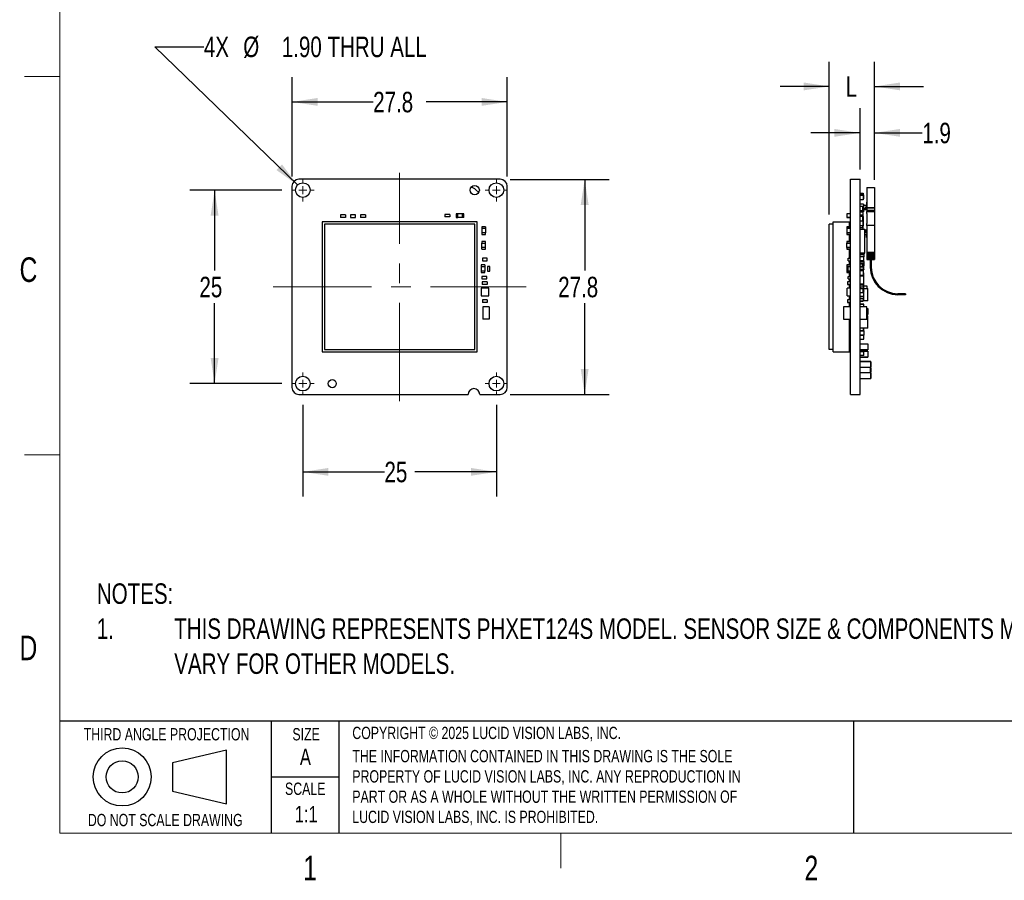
# Model space of a CAD drawing. Header units: millimetres. Extents: x 5 to 274, y 4 to 211.
# Tile 1 of 10: x 5 to 132, y 4 to 115. Entities that reach past the tile are written whole.
import ezdxf

# ---------------------------------------------------------------- set-up
doc = ezdxf.new("R2010")
doc.units = ezdxf.units.MM
doc.linetypes.add('CENTERX2', pattern=[20.32, 12.7, -2.54, 2.54, -2.54])
for name, color, linetype in [('DIMENSIONS', 8, 'Continuous'), ('FORMAT', 7, 'Continuous'), ('NOTES', 7, 'Continuous')]:
    doc.layers.add(name, color=color, linetype=linetype)
doc.styles.add('SLDTEXTSTYLE0', font='TXT', dxfattribs={"width": 0.75})
doc.dimstyles.new('SLDDIMSTYLE1', dxfattribs={"dimtxt": 2.645833, "dimasz": 3.302, "dimexe": 0, "dimexo": 0.0625, "dimgap": 0.661458, "dimtad": 0, "dimtih": 1, "dimtoh": 1, "dimdec": 1, "dimrnd": 1e-09, "dimzin": 12, "dimdsep": 46, "dimtxsty": 'SLDTEXTSTYLE0', "dimsah": 1, "dimcen": 0.09, "dimadec": 0, "dimazin": 3, "dimtfac": 1, "dimtdec": 1, "dimtofl": 0, "dimtmove": 0, "dimatfit": 3, "dimfxl": 1, "dimfrac": 2, "dimtolj": 1, "dimtzin": 12, "dimarcsym": 0})
doc.dimstyles.new('SLDDIMSTYLE2', dxfattribs={"dimtxt": 2.645833, "dimasz": 3.302, "dimexe": 0, "dimexo": 0.0625, "dimgap": 0.661458, "dimtad": 0, "dimtih": 1, "dimtoh": 1, "dimdec": 0, "dimrnd": 1e-09, "dimzin": 12, "dimdsep": 46, "dimtxsty": 'SLDTEXTSTYLE0', "dimsah": 1, "dimcen": 0.09, "dimadec": 0, "dimazin": 3, "dimtfac": 1, "dimtdec": 0, "dimtofl": 0, "dimtmove": 0, "dimatfit": 3, "dimfxl": 1, "dimfrac": 2, "dimtolj": 1, "dimtzin": 12, "dimarcsym": 0})
doc.dimstyles.new('SLDDIMSTYLE3', dxfattribs={"dimtxt": 2.645833, "dimasz": 3.302, "dimexe": 0, "dimexo": 0.0625, "dimgap": 0.661458, "dimtad": 0, "dimtih": 1, "dimtoh": 1, "dimrnd": 1e-09, "dimzin": 4, "dimdsep": 46, "dimtxsty": 'SLDTEXTSTYLE0', "dimsah": 1, "dimcen": 0, "dimadec": 0, "dimazin": 1, "dimtfac": 1, "dimtofl": 0, "dimtmove": 0, "dimatfit": 3, "dimfxl": 1, "dimfrac": 2, "dimtolj": 1, "dimtzin": 12, "dimarcsym": 0})
doc.dimstyles.new('SLDDIMSTYLE4', dxfattribs={"dimtxt": 2.645833, "dimasz": 3.302, "dimexe": 0, "dimexo": 0.0625, "dimgap": 0.661458, "dimtad": 0, "dimtih": 1, "dimtoh": 1, "dimdec": 1, "dimrnd": 1e-09, "dimzin": 12, "dimdsep": 46, "dimtxsty": 'SLDTEXTSTYLE0', "dimsah": 1, "dimcen": 0.09, "dimadec": 0, "dimazin": 3, "dimtfac": 1, "dimtdec": 1, "dimtmove": 0, "dimatfit": 0, "dimfxl": 1, "dimfrac": 2, "dimtolj": 1, "dimtzin": 12, "dimarcsym": 0})
doc.dimstyles.new('SLDDIMSTYLE5', dxfattribs={"dimtxt": 2.645833, "dimasz": 3.302, "dimexe": 0, "dimexo": 0.0625, "dimgap": 0.661458, "dimtad": 0, "dimtih": 1, "dimtoh": 1, "dimrnd": 1e-09, "dimzin": 12, "dimdsep": 46, "dimtxsty": 'SLDTEXTSTYLE0', "dimsah": 1, "dimcen": 0.09, "dimadec": 0, "dimazin": 3, "dimtfac": 1, "dimtmove": 0, "dimatfit": 0, "dimfxl": 1, "dimfrac": 2, "dimtolj": 1, "dimtzin": 12, "dimarcsym": 0})

# ---------------------------------------------------------------- blocks, each defined once
blk = doc.blocks.new('SW_NOTE_0')
at = {"layer": 'NOTES', "color": 0, "attachment_point": 1, "style": 'SLDTEXTSTYLE0'}
for s, insert, char_height in [('NOTES:', (0, 3.41), 2.646), ('1.', (0, -1.12), 2.646), ('THIS DRAWING REPRESENTS PHXET124S MODEL. SENSOR SIZE & COMPONENTS MAY', (10, -1.12), 2.6458), ('VARY FOR OTHER MODELS.', (10, -5.64), 2.6458)]:
    blk.add_mtext(s, dxfattribs=dict(at, insert=insert, char_height=char_height))
blk = doc.blocks.new('SW_NOTE_0_2')
at = {"layer": 'FORMAT', "color": 0, "char_height": 1.5875, "attachment_point": 1, "style": 'SLDTEXTSTYLE0'}
for s, insert in [('THE INFORMATION CONTAINED IN THIS DRAWING IS THE SOLE', (0, 2.05)), ('PROPERTY OF LUCID VISION LABS, INC. ANY REPRODUCTION IN', (0, -0.57)), ('PART OR AS A WHOLE WITHOUT THE WRITTEN PERMISSION OF', (0, -3.19)), ('LUCID VISION LABS, INC. IS PROHIBITED.', (0, -5.8))]:
    blk.add_mtext(s, dxfattribs=dict(at, insert=insert))
blk = doc.blocks.new('_D_1')
at = {"layer": 'DIMENSIONS'}
for p, q in [((68.38, 94.66), (81.18, 94.66)), ((78.01, 94.66), (78.01, 82.87)), ((78.01, 66.86), (78.01, 78.66)), ((68.38, 66.86), (81.18, 66.86))]:
    blk.add_line(p, q, dxfattribs=at)
for points in [[(78.01, 94.66), (77.5, 91.36), (78.52, 91.36)], [(78.01, 66.86), (78.52, 70.17), (77.5, 70.17)]]:
    blk.add_solid(points, dxfattribs=at)
at = {"layer": 'DIMENSIONS', "insert": (74.59, 82.07), "char_height": 2.646, "attachment_point": 1, "style": 'SLDTEXTSTYLE0'}
blk.add_mtext('27.8', dxfattribs=at)
blk = doc.blocks.new('_D_2')
at = {"layer": 'DIMENSIONS'}
for p, q in [((40.21, 95.03), (40.21, 107.84)), ((68.01, 95.03), (68.01, 107.84)), ((40.21, 104.66), (50.69, 104.66)), ((68.01, 104.66), (57.53, 104.66))]:
    blk.add_line(p, q, dxfattribs=at)
for points in [[(40.21, 104.66), (43.51, 104.16), (43.51, 105.17)], [(68.01, 104.66), (64.71, 105.17), (64.71, 104.16)]]:
    blk.add_solid(points, dxfattribs=at)
at = {"layer": 'DIMENSIONS', "insert": (50.69, 105.97), "char_height": 2.646, "attachment_point": 1, "style": 'SLDTEXTSTYLE0'}
blk.add_mtext('27.8', dxfattribs=at)
blk = doc.blocks.new('_D_3')
at = {"layer": 'DIMENSIONS'}
for p, q in [((41.61, 65.54), (41.61, 53.69)), ((66.61, 65.54), (66.61, 53.69)), ((41.61, 56.86), (52.15, 56.86)), ((66.61, 56.86), (56.06, 56.86))]:
    blk.add_line(p, q, dxfattribs=at)
for points in [[(41.61, 56.86), (44.91, 56.36), (44.91, 57.37)], [(66.61, 56.86), (63.31, 57.37), (63.31, 56.36)]]:
    blk.add_solid(points, dxfattribs=at)
at = {"layer": 'DIMENSIONS', "insert": (52.15, 58.17), "char_height": 2.646, "attachment_point": 1, "style": 'SLDTEXTSTYLE0'}
blk.add_mtext('25', dxfattribs=at)
blk = doc.blocks.new('_D_4')
at = {"layer": 'DIMENSIONS'}
for p, q in [((38.89, 93.26), (27.03, 93.26)), ((30.21, 93.26), (30.21, 82.87)), ((30.21, 68.26), (30.21, 78.66)), ((38.89, 68.26), (27.03, 68.26))]:
    blk.add_line(p, q, dxfattribs=at)
for points in [[(30.21, 93.26), (29.7, 89.96), (30.72, 89.96)], [(30.21, 68.26), (30.72, 71.57), (29.7, 71.57)]]:
    blk.add_solid(points, dxfattribs=at)
at = {"layer": 'DIMENSIONS', "insert": (28.25, 82.07), "char_height": 2.646, "attachment_point": 1, "style": 'SLDTEXTSTYLE0'}
blk.add_mtext('25', dxfattribs=at)
blk = doc.blocks.new('_D_5')
at = {"layer": 'DIMENSIONS'}
for p, q in [((40.92, 93.93), (22.48, 111.79)), ((22.48, 111.79), (28.83, 111.79))]:
    blk.add_line(p, q, dxfattribs=at)
blk.add_solid([(40.92, 93.93), (38.91, 96.59), (38.2, 95.86)], dxfattribs=at)
at = {"layer": 'DIMENSIONS', "attachment_point": 1, "style": 'SLDTEXTSTYLE0'}
for s, insert, char_height in [('%%c', (33.91, 113.1), 2.646), ('4X', (28.83, 113.1), 2.646), ('1.90 THRU ALL', (38.89, 113.1), 2.6458)]:
    blk.add_mtext(s, dxfattribs=dict(at, insert=insert, char_height=char_height))
blk = doc.blocks.new('SW_CENTERMARKSYMBOL_0')
at = {"color": 0, "linetype": 'Continuous', "lineweight": 18}
for p, q in [((0, 1), (0, 1.45)), ((-1, 0), (-1.45, 0)), ((0, 0), (-0.5, 0)), ((0, 0), (0, 0.5)), ((0, 0), (0, -0.5)), ((0, 0), (0.5, 0)), ((1, 0), (1.45, 0)), ((0, -1), (0, -1.45))]:
    blk.add_line(p, q, dxfattribs=at)
blk = doc.blocks.new('SW_CENTERMARKSYMBOL_1')
at = {"color": 0, "linetype": 'Continuous', "lineweight": 18}
for p, q in [((0, 1), (0, 1.45)), ((-1, 0), (-1.45, 0)), ((0, 0), (-0.5, 0)), ((0, 0), (0, 0.5)), ((0, 0), (0, -0.5)), ((0, 0), (0.5, 0)), ((1, 0), (1.45, 0)), ((0, -1), (0, -1.45))]:
    blk.add_line(p, q, dxfattribs=at)
blk = doc.blocks.new('SW_CENTERMARKSYMBOL_2')
at = {"color": 0, "linetype": 'Continuous', "lineweight": 18}
for p, q in [((0, 1), (0, 1.45)), ((-1, 0), (-1.45, 0)), ((0, 0), (-0.5, 0)), ((0, 0), (0, 0.5)), ((0, 0), (0, -0.5)), ((0, 0), (0.5, 0)), ((1, 0), (1.45, 0)), ((0, -1), (0, -1.45))]:
    blk.add_line(p, q, dxfattribs=at)
blk = doc.blocks.new('SW_CENTERMARKSYMBOL_3')
at = {"color": 0, "linetype": 'Continuous', "lineweight": 18}
for p, q in [((0, 1), (0, 1.45)), ((-1, 0), (-1.45, 0)), ((0, 0), (-0.5, 0)), ((0, 0), (0, 0.5)), ((0, 0), (0, -0.5)), ((0, 0), (0.5, 0)), ((1, 0), (1.45, 0)), ((0, -1), (0, -1.45))]:
    blk.add_line(p, q, dxfattribs=at)
blk = doc.blocks.new('_D_6')
at = {"layer": 'DIMENSIONS'}
for p, q in [((113.58, 95.93), (113.58, 103.84)), ((115.44, 94.59), (115.44, 103.84)), ((113.58, 100.66), (107.23, 100.66)), ((115.44, 100.66), (121.62, 100.66))]:
    blk.add_line(p, q, dxfattribs=at)
for points in [[(113.58, 100.66), (110.27, 101.17), (110.27, 100.16)], [(115.44, 100.66), (118.74, 100.16), (118.74, 101.17)]]:
    blk.add_solid(points, dxfattribs=at)
at = {"layer": 'DIMENSIONS', "insert": (121.62, 101.97), "char_height": 2.646, "attachment_point": 1, "style": 'SLDTEXTSTYLE0'}
blk.add_mtext('1.9', dxfattribs=at)
blk = doc.blocks.new('_D_7')
at = {"layer": 'DIMENSIONS'}
for p, q in [((109.61, 90.13), (109.61, 109.84)), ((115.44, 94.59), (115.44, 109.84)), ((109.61, 106.66), (103.26, 106.66)), ((115.44, 106.66), (121.79, 106.66))]:
    blk.add_line(p, q, dxfattribs=at)
for points in [[(109.61, 106.66), (106.31, 107.17), (106.31, 106.16)], [(115.44, 106.66), (118.74, 106.16), (118.74, 107.17)]]:
    blk.add_solid(points, dxfattribs=at)
at = {"layer": 'DIMENSIONS', "insert": (111.71, 107.97), "char_height": 2.65, "attachment_point": 1, "style": 'SLDTEXTSTYLE0'}
blk.add_mtext('L', dxfattribs=at)

msp = doc.modelspace()

# ---------------------------------------------------------------- linework, layer by layer
at = {"color": 7, "linetype": 'CENTERX2', "lineweight": 18}
for p, q in [((54.107, 66.015), (54.107, 95.515)), ((37.757, 80.765), (70.457, 80.765))]:
    msp.add_line(p, q, dxfattribs=at)
at = {"color": 7, "linetype": 'Continuous', "lineweight": 25}
for p, q in [((67.107, 94.665), (41.107, 94.665)), ((112.346, 93.765), (112.346, 94.665)), ((112.346, 94.665), (113.576, 94.665)), ((113.576, 93.765), (113.576, 94.665)), ((40.207, 93.765), (40.207, 67.765)), ((63.964, 93.324), (64.326, 92.963)), ((68.007, 67.765), (68.007, 93.765)), ((112.346, 67.765), (112.346, 93.765)), ((113.576, 67.765), (113.576, 93.765)), ((113.576, 92.879), (113.976, 92.879)), ((113.976, 92.879), (113.976, 92.729)), ((114.476, 93.617), (115.439, 93.617)), ((114.476, 93.617), (114.476, 93.324)), ((114.476, 93.324), (114.476, 90.968)), ((115.439, 93.617), (115.439, 93.324)), ((115.439, 93.324), (115.439, 90.968)), ((113.576, 92.729), (113.976, 92.729)), ((113.576, 92.629), (113.976, 92.629)), ((113.976, 92), (113.576, 92)), ((113.976, 91.998), (113.576, 91.998)), ((113.976, 92.729), (113.976, 92.629)), ((113.976, 92.64), (114.056, 92.64)), ((114.056, 92.64), (113.976, 92.64)), ((113.976, 92.629), (113.976, 92)), ((113.976, 92.14), (114.056, 92.14)), ((113.976, 92), (113.976, 91.998)), ((114.056, 92.63), (114.056, 92.64)), ((114.056, 92.63), (114.066, 92.63)), ((114.056, 92.15), (114.066, 92.15)), ((114.056, 92.14), (114.056, 92.15)), ((114.066, 92.15), (114.066, 92.63)), ((114.396, 91.697), (114.476, 91.697)), ((114.396, 91.697), (114.396, 91.297)), ((114.006, 91.44), (113.576, 91.44)), ((113.576, 91.204), (113.876, 91.204)), ((113.576, 90.575), (113.876, 90.575)), ((113.976, 90.574), (113.576, 90.574)), ((113.576, 90.44), (114.006, 90.44)), ((113.576, 90.44), (114.006, 90.44)), ((113.876, 91.204), (113.876, 90.575)), ((113.876, 91.203), (113.976, 91.203)), ((113.976, 91.203), (113.976, 90.574)), ((113.976, 88.215), (113.976, 90.44)), ((114.006, 91.44), (114.006, 90.44)), ((114.476, 91.297), (114.006, 91.297)), ((114.276, 90.882), (114.006, 90.882)), ((114.006, 90.802), (114.426, 90.802)), ((114.426, 90.752), (114.006, 90.752)), ((114.476, 90.702), (114.006, 90.702)), ((114.006, 90.44), (114.006, 90.44)), ((114.326, 90.932), (114.276, 90.882)), ((114.326, 90.932), (114.326, 91.097)), ((114.426, 91.097), (114.326, 91.097)), ((114.476, 91.147), (114.426, 91.097)), ((114.426, 91.097), (114.426, 90.802)), ((114.426, 90.802), (114.426, 90.752)), ((114.426, 90.802), (114.476, 90.781)), ((114.426, 90.752), (114.476, 90.702)), ((115.439, 90.968), (114.476, 90.968)), ((114.476, 90.968), (114.476, 90.942)), ((115.439, 90.942), (114.476, 90.942)), ((114.476, 90.942), (114.476, 90.654)), ((115.439, 90.654), (114.476, 90.654)), ((114.476, 90.654), (114.476, 90.503)), ((114.476, 90.503), (115.439, 90.503)), ((114.476, 90.26), (114.476, 90.503)), ((115.439, 90.968), (115.439, 90.942)), ((115.439, 90.942), (115.439, 90.654)), ((115.439, 90.654), (115.439, 90.503)), ((115.439, 90.503), (115.439, 90.26)), ((64.107, 89.165), (44.107, 89.165)), ((44.107, 89.165), (44.107, 72.365)), ((46.468, 90.079), (46.468, 89.75)), ((47.097, 90.079), (46.468, 90.079)), ((47.097, 89.75), (46.468, 89.75)), ((47.097, 90.079), (47.097, 89.75)), ((48.397, 90.079), (47.768, 90.079)), ((47.768, 90.079), (47.768, 89.75)), ((47.768, 89.75), (48.397, 89.75)), ((48.397, 89.75), (48.397, 90.079)), ((49.068, 90.079), (49.068, 89.75)), ((49.697, 90.079), (49.068, 90.079)), ((49.697, 89.75), (49.068, 89.75)), ((49.697, 90.079), (49.697, 89.75)), ((60.597, 90.129), (59.968, 90.129)), ((59.968, 90.129), (59.968, 89.8)), ((60.597, 89.8), (59.968, 89.8)), ((60.597, 90.129), (60.597, 89.8)), ((61.407, 90.204), (61.407, 89.724)), ((61.407, 90.204), (61.417, 90.204)), ((61.407, 89.724), (61.417, 89.724)), ((61.607, 90.214), (61.417, 90.214)), ((61.417, 89.714), (61.607, 89.714)), ((61.607, 90.204), (61.607, 90.214)), ((61.607, 89.724), (61.607, 90.204)), ((62.207, 90.204), (61.607, 90.204)), ((61.607, 89.714), (61.607, 89.724)), ((62.207, 89.724), (61.607, 89.724)), ((62.207, 90.214), (62.207, 90.204)), ((62.397, 90.214), (62.207, 90.214)), ((62.207, 90.204), (62.207, 89.724)), ((62.207, 89.724), (62.207, 89.714)), ((62.397, 89.714), (62.207, 89.714)), ((62.407, 90.204), (62.397, 90.204)), ((62.407, 89.724), (62.397, 89.724)), ((62.407, 89.724), (62.407, 90.204)), ((64.107, 72.365), (64.107, 89.165)), ((110.111, 72.365), (110.111, 89.165)), ((110.111, 89.165), (112.231, 89.165)), ((111.857, 90.204), (111.857, 89.724)), ((111.867, 90.204), (111.857, 90.204)), ((111.867, 89.724), (111.857, 89.724)), ((112.346, 90.214), (111.867, 90.214)), ((111.867, 90.214), (111.867, 90.204)), ((111.867, 89.724), (111.867, 89.714)), ((112.346, 89.714), (111.867, 89.714)), ((111.867, 89.714), (112.346, 89.714)), ((112.231, 88.542), (112.231, 89.165)), ((113.576, 90.02), (113.946, 90.02)), ((113.946, 90.02), (113.576, 90.02)), ((113.576, 89.904), (113.876, 89.904)), ((113.576, 89.285), (113.976, 89.285)), ((113.876, 89.904), (113.876, 89.285)), ((113.946, 90.02), (113.946, 89.285)), ((113.946, 90.02), (113.946, 90.02)), ((113.946, 89.854), (113.976, 89.854)), ((113.976, 89.854), (113.976, 89.285)), ((113.976, 89.285), (113.976, 88.656)), ((114.476, 90.26), (114.476, 88.96)), ((115.439, 90.26), (115.439, 88.96)), ((44.407, 88.865), (44.407, 72.665)), ((63.807, 88.865), (44.407, 88.865)), ((63.807, 72.665), (63.807, 88.865)), ((64.707, 88.532), (64.707, 88.342)), ((64.707, 88.342), (64.717, 88.342)), ((65.197, 88.542), (64.717, 88.542)), ((64.717, 88.542), (64.717, 88.532)), ((64.717, 88.342), (65.197, 88.342)), ((64.717, 88.342), (64.717, 87.742)), ((65.197, 88.542), (65.197, 88.532)), ((65.197, 88.342), (65.207, 88.342)), ((65.197, 88.342), (65.197, 87.742)), ((65.207, 88.532), (65.207, 88.342)), ((110.111, 88.865), (109.611, 88.865)), ((109.611, 72.665), (109.611, 88.865)), ((111.857, 88.532), (111.857, 88.342)), ((111.857, 88.342), (111.867, 88.342)), ((111.867, 88.342), (111.857, 88.342)), ((111.857, 88.342), (111.857, 88.342)), ((111.867, 88.542), (111.867, 88.532)), ((112.346, 88.542), (111.867, 88.542)), ((111.867, 88.342), (112.346, 88.342)), ((111.867, 88.342), (111.867, 88.342)), ((112.346, 88.342), (111.867, 88.342)), ((111.867, 88.342), (111.867, 87.742)), ((113.976, 88.656), (113.576, 88.656)), ((113.576, 88.45), (113.876, 88.45)), ((113.576, 88.45), (113.876, 88.45)), ((113.576, 88.215), (114.176, 88.215)), ((113.876, 88.656), (113.876, 88.45)), ((113.876, 88.45), (113.876, 88.45)), ((114.176, 85.115), (114.176, 88.215)), ((114.176, 88.132), (114.476, 88.132)), ((114.426, 88.082), (114.176, 88.082)), ((114.176, 88.032), (114.426, 88.032)), ((114.176, 87.952), (114.276, 87.952)), ((114.276, 87.952), (114.326, 87.902)), ((114.326, 87.902), (114.326, 87.737)), ((114.476, 88.132), (114.426, 88.082)), ((114.426, 88.082), (114.426, 88.032)), ((114.426, 88.032), (114.476, 88.052)), ((114.426, 88.032), (114.426, 87.737)), ((114.476, 88.71), (114.476, 88.96)), ((114.476, 88.71), (114.476, 85.319)), ((115.439, 88.71), (114.476, 88.71)), ((115.439, 88.96), (115.439, 88.71)), ((115.439, 88.71), (115.439, 85.319)), ((64.707, 87.742), (64.707, 87.552)), ((64.717, 87.742), (64.707, 87.742)), ((64.713, 86.624), (64.713, 86.434)), ((65.197, 87.742), (64.717, 87.742)), ((64.717, 87.542), (64.717, 87.552)), ((64.717, 87.542), (65.197, 87.542)), ((64.723, 86.634), (64.723, 86.624)), ((65.203, 86.634), (64.723, 86.634)), ((65.207, 87.742), (65.197, 87.742)), ((65.197, 87.542), (65.197, 87.552)), ((65.203, 86.634), (65.203, 86.624)), ((65.207, 87.552), (65.207, 87.742)), ((65.213, 86.434), (65.213, 86.624)), ((111.857, 87.742), (111.857, 87.552)), ((111.867, 87.742), (111.857, 87.742)), ((111.857, 86.624), (111.857, 86.434)), ((112.346, 87.742), (111.867, 87.742)), ((111.867, 87.542), (111.867, 87.552)), ((111.867, 87.542), (112.346, 87.542)), ((112.346, 87.542), (111.867, 87.542)), ((112.346, 86.634), (111.867, 86.634)), ((111.867, 86.634), (111.867, 86.624)), ((112.231, 86.634), (112.231, 87.542)), ((114.176, 87.537), (114.476, 87.537)), ((114.326, 87.737), (114.426, 87.737)), ((114.396, 87.137), (114.396, 87.537)), ((114.476, 87.137), (114.396, 87.137)), ((114.426, 87.737), (114.476, 87.687)), ((64.713, 86.434), (64.723, 86.434)), ((64.713, 85.644), (64.713, 85.834)), ((64.723, 85.834), (64.713, 85.834)), ((64.723, 86.434), (65.203, 86.434)), ((64.723, 85.834), (64.723, 86.434)), ((65.203, 85.834), (64.723, 85.834)), ((64.723, 85.634), (64.723, 85.644)), ((64.723, 85.634), (65.203, 85.634)), ((65.203, 86.434), (65.213, 86.434)), ((65.203, 85.834), (65.203, 86.434)), ((65.213, 85.834), (65.203, 85.834)), ((65.203, 85.634), (65.203, 85.644)), ((65.213, 85.644), (65.213, 85.834)), ((111.857, 86.434), (111.867, 86.434)), ((111.867, 86.434), (111.857, 86.434)), ((111.857, 86.434), (111.857, 86.434)), ((111.857, 85.834), (111.857, 85.644)), ((111.867, 85.834), (111.857, 85.834)), ((111.867, 86.434), (112.346, 86.434)), ((111.867, 86.434), (111.867, 86.434)), ((112.346, 86.434), (111.867, 86.434)), ((111.867, 85.834), (111.867, 86.434)), ((112.346, 85.834), (111.867, 85.834)), ((111.867, 85.644), (111.867, 85.634)), ((111.867, 85.634), (112.346, 85.634)), ((112.346, 85.634), (111.867, 85.634)), ((112.231, 84.477), (112.231, 85.634)), ((114.476, 85.319), (114.476, 85.22)), ((115.439, 85.22), (114.476, 85.22)), ((114.476, 85.22), (114.476, 85.027)), ((115.439, 85.319), (115.439, 85.22)), ((115.439, 85.22), (115.439, 85.027)), ((64.793, 84.477), (64.793, 84.148)), ((65.422, 84.477), (64.793, 84.477)), ((64.793, 84.148), (65.422, 84.148)), ((65.422, 84.148), (65.422, 84.477)), ((112.047, 84.148), (112.047, 84.477)), ((112.047, 84.477), (112.346, 84.477)), ((112.047, 84.148), (112.346, 84.148)), ((112.047, 84.148), (112.346, 84.148)), ((112.047, 84.148), (112.047, 84.148)), ((112.231, 83.612), (112.231, 84.148)), ((114.176, 85.115), (113.576, 85.115)), ((113.576, 85.115), (114.176, 85.115)), ((113.576, 84.95), (113.976, 84.95)), ((113.976, 84.95), (113.576, 84.95)), ((114.056, 84.639), (113.576, 84.639)), ((114.056, 84.139), (113.576, 84.139)), ((113.576, 84.065), (114.056, 84.065)), ((113.976, 85.115), (113.976, 84.95)), ((113.976, 85.065), (114.056, 85.065)), ((113.976, 84.95), (113.976, 84.95)), ((114.056, 85.065), (114.066, 85.065)), ((114.056, 85.065), (114.056, 84.639)), ((114.056, 84.99), (114.066, 84.99)), ((114.056, 84.629), (114.056, 84.639)), ((114.056, 84.629), (114.066, 84.629)), ((114.056, 84.149), (114.056, 84.139)), ((114.056, 84.149), (114.066, 84.149)), ((114.056, 84.065), (114.066, 84.065)), ((114.056, 84.065), (114.056, 83.465)), ((114.056, 84.05), (114.066, 84.05)), ((114.066, 85.065), (114.066, 85.115)), ((114.066, 84.99), (114.076, 84.99)), ((114.066, 84.99), (114.066, 84.629)), ((114.066, 84.149), (114.066, 84.629)), ((114.076, 84.515), (114.066, 84.515)), ((114.066, 84.515), (114.076, 84.515)), ((114.076, 84.39), (114.066, 84.39)), ((114.066, 84.39), (114.076, 84.39)), ((114.066, 84.065), (114.066, 84.149)), ((114.066, 84.05), (114.066, 84.065)), ((114.076, 84.99), (114.076, 85.115)), ((114.076, 84.39), (114.076, 84.515)), ((114.076, 84.515), (114.076, 84.515)), ((114.076, 84.2), (114.076, 84.39)), ((114.076, 84.39), (114.076, 84.39)), ((114.176, 85.115), (114.176, 85.115)), ((115.439, 85.027), (114.476, 85.027)), ((114.476, 85.027), (114.476, 84.845)), ((115.439, 84.845), (114.476, 84.845)), ((114.476, 84.845), (114.476, 84.681)), ((115.439, 84.681), (114.476, 84.681)), ((114.476, 84.681), (114.476, 84.542)), ((115.439, 84.542), (114.476, 84.542)), ((114.476, 84.542), (114.476, 84.433)), ((115.439, 84.433), (114.476, 84.433)), ((114.476, 84.433), (114.476, 84.357)), ((115.439, 84.357), (114.476, 84.357)), ((114.476, 84.357), (114.476, 84.319)), ((115.439, 84.319), (114.476, 84.319)), ((114.476, 84.319), (114.476, 84.314)), ((115.439, 84.314), (114.476, 84.314)), ((114.476, 84.314), (114.476, 84.308)), ((114.476, 84.308), (115.439, 84.308)), ((114.476, 84.308), (114.476, 84.296)), ((114.896, 84.296), (114.476, 84.296)), ((114.896, 84.308), (114.896, 83.319)), ((115.019, 84.308), (115.019, 83.319)), ((115.439, 84.296), (115.019, 84.296)), ((115.439, 85.027), (115.439, 84.845)), ((115.439, 84.845), (115.439, 84.681)), ((115.439, 84.681), (115.439, 84.542)), ((115.439, 84.542), (115.439, 84.433)), ((115.439, 84.433), (115.439, 84.357)), ((115.439, 84.357), (115.439, 84.319)), ((115.439, 84.319), (115.439, 84.314)), ((115.439, 84.314), (115.439, 84.308)), ((115.439, 84.308), (115.439, 84.296)), ((64.632, 83.602), (64.632, 83.412)), ((64.632, 83.412), (64.642, 83.412)), ((64.632, 82.812), (64.632, 82.622)), ((64.642, 82.812), (64.632, 82.812)), ((65.122, 83.612), (64.642, 83.612)), ((64.642, 83.612), (64.642, 83.602)), ((64.642, 83.412), (65.122, 83.412)), ((64.642, 83.412), (64.642, 82.812)), ((65.122, 82.812), (64.642, 82.812)), ((65.122, 83.612), (65.122, 83.602)), ((65.122, 83.412), (65.132, 83.412)), ((65.122, 83.412), (65.122, 82.812)), ((65.132, 82.812), (65.122, 82.812)), ((65.132, 83.602), (65.132, 83.412)), ((65.132, 82.622), (65.132, 82.812)), ((65.443, 83.404), (65.443, 82.775)), ((65.772, 83.404), (65.443, 83.404)), ((65.443, 82.775), (65.772, 82.775)), ((65.772, 82.775), (65.772, 83.404)), ((111.857, 83.602), (111.857, 83.412)), ((111.857, 83.412), (111.867, 83.412)), ((111.867, 83.412), (111.857, 83.412)), ((111.857, 83.412), (111.857, 83.412)), ((111.857, 82.812), (111.857, 82.622)), ((111.867, 82.812), (111.857, 82.812)), ((111.867, 83.612), (111.867, 83.602)), ((112.346, 83.612), (111.867, 83.612)), ((111.867, 83.412), (112.346, 83.412)), ((111.867, 83.412), (111.867, 83.412)), ((112.346, 83.412), (111.867, 83.412)), ((111.867, 83.412), (111.867, 82.812)), ((112.047, 82.812), (111.867, 82.812)), ((112.047, 82.775), (112.047, 83.404)), ((112.047, 83.404), (112.346, 83.404)), ((112.346, 82.775), (112.047, 82.775)), ((113.976, 83.779), (113.576, 83.779)), ((113.576, 83.754), (113.876, 83.754)), ((113.576, 83.425), (113.876, 83.425)), ((113.576, 83.425), (113.876, 83.425)), ((113.976, 83.329), (113.576, 83.329)), ((113.976, 83), (113.576, 83)), ((113.576, 83), (113.976, 83)), ((113.576, 82.979), (113.876, 82.979)), ((113.576, 82.879), (113.976, 82.879)), ((113.876, 83.754), (113.876, 83.425)), ((113.976, 83.45), (113.876, 83.45)), ((113.876, 83.45), (113.976, 83.45)), ((113.876, 83.425), (113.876, 83.425)), ((113.876, 82.979), (113.876, 82.879)), ((113.976, 82.929), (113.876, 82.929)), ((113.976, 83.779), (113.976, 83.45)), ((114.056, 83.465), (113.976, 83.465)), ((113.976, 83.465), (114.056, 83.465)), ((113.976, 83.45), (113.976, 83.45)), ((113.976, 83.329), (113.976, 83)), ((113.976, 83.265), (114.056, 83.265)), ((113.976, 83), (113.976, 83)), ((113.976, 83), (113.976, 82.929)), ((114.056, 82.989), (113.976, 82.989)), ((113.976, 82.929), (113.976, 82.879)), ((113.976, 82.879), (113.976, 82.25)), ((114.056, 83.479), (114.066, 83.479)), ((114.066, 83.465), (114.056, 83.465)), ((114.056, 83.465), (114.056, 83.465)), ((114.056, 83.465), (114.066, 83.465)), ((114.056, 83.265), (114.056, 83.275)), ((114.056, 82.999), (114.056, 82.989)), ((114.056, 82.999), (114.066, 82.999)), ((114.066, 83.465), (114.066, 83.479)), ((114.066, 83.275), (114.066, 83.465)), ((114.066, 83.465), (114.066, 83.465)), ((114.066, 82.999), (114.066, 83.275)), ((64.642, 82.612), (64.642, 82.622)), ((64.642, 82.612), (65.122, 82.612)), ((65.372, 82.127), (64.743, 82.127)), ((64.743, 82.127), (64.743, 81.798)), ((64.743, 81.798), (65.372, 81.798)), ((64.768, 81.402), (64.768, 81.073)), ((65.397, 81.402), (64.768, 81.402)), ((65.122, 82.612), (65.122, 82.622)), ((65.372, 81.798), (65.372, 82.127)), ((65.397, 81.402), (65.397, 81.073)), ((111.867, 82.612), (111.867, 82.622)), ((111.867, 82.612), (112.346, 82.612)), ((112.346, 82.612), (111.867, 82.612)), ((111.947, 81.402), (111.947, 81.073)), ((112.346, 81.402), (111.947, 81.402)), ((112.047, 81.798), (112.047, 82.127)), ((112.047, 82.127), (112.346, 82.127)), ((112.047, 81.798), (112.346, 81.798)), ((112.047, 81.798), (112.047, 81.798)), ((112.047, 81.798), (112.346, 81.798)), ((112.231, 82.127), (112.231, 82.612)), ((112.231, 81.402), (112.231, 81.798)), ((113.976, 82.25), (113.576, 82.25)), ((114.006, 82.14), (113.576, 82.14)), ((114.066, 82.564), (113.976, 82.564)), ((113.976, 82.515), (114.056, 82.515)), ((114.056, 82.515), (113.976, 82.515)), ((113.976, 82.25), (113.976, 82.14)), ((114.006, 82.14), (114.006, 81.14)), ((114.006, 82.015), (114.056, 82.015)), ((114.006, 81.95), (114.056, 81.95)), ((114.056, 81.593), (114.006, 81.593)), ((114.006, 81.593), (114.056, 81.593)), ((114.006, 81.515), (114.056, 81.515)), ((114.056, 81.515), (114.006, 81.515)), ((114.056, 82.505), (114.056, 82.515)), ((114.056, 82.505), (114.066, 82.505)), ((114.056, 82.025), (114.066, 82.025)), ((114.056, 82.015), (114.056, 82.025)), ((114.056, 81.96), (114.066, 81.96)), ((114.056, 81.95), (114.056, 81.96)), ((114.056, 81.583), (114.056, 81.593)), ((114.056, 81.505), (114.056, 81.515)), ((114.056, 81.505), (114.066, 81.505)), ((114.066, 82.554), (114.066, 82.564)), ((114.066, 82.554), (114.076, 82.554)), ((114.066, 82.025), (114.066, 82.505)), ((114.066, 82.074), (114.076, 82.074)), ((114.066, 81.96), (114.066, 82.025)), ((114.066, 81.505), (114.066, 81.583)), ((114.066, 81.025), (114.066, 81.505)), ((114.076, 82.074), (114.076, 82.554)), ((65.637, 80.587), (64.637, 80.587)), ((64.637, 80.587), (64.637, 79.587)), ((65.397, 81.073), (64.768, 81.073)), ((65.637, 79.587), (65.637, 80.587)), ((111.917, 79.587), (111.917, 80.587)), ((112.346, 80.587), (111.917, 80.587)), ((111.947, 81.073), (112.346, 81.073)), ((111.947, 81.073), (111.947, 81.073)), ((112.346, 81.073), (111.947, 81.073)), ((112.231, 80.587), (112.231, 81.073)), ((113.576, 81.14), (114.006, 81.14)), ((113.576, 81.14), (114.006, 81.14)), ((113.976, 81.125), (113.576, 81.125)), ((113.576, 81.125), (113.976, 81.125)), ((113.976, 81.1), (113.576, 81.1)), ((113.576, 81.1), (113.976, 81.1)), ((113.576, 81.015), (114.056, 81.015)), ((113.976, 80.725), (113.576, 80.725)), ((113.576, 80.564), (113.586, 80.564)), ((113.583, 80.515), (113.576, 80.515)), ((113.586, 80.725), (113.586, 80.52)), ((113.626, 80.54), (113.926, 80.54)), ((114.066, 80.515), (113.969, 80.515)), ((113.976, 81.14), (113.976, 81.125)), ((113.976, 81.125), (113.976, 81.1)), ((113.976, 81.125), (113.976, 81.125)), ((113.976, 81.1), (113.976, 81.1)), ((113.976, 81.015), (113.976, 80.725)), ((113.976, 80.09), (113.976, 80.49)), ((113.976, 80.404), (113.976, 80.075)), ((113.976, 80.315), (114.066, 80.315)), ((114.056, 80.24), (113.976, 80.24)), ((114.006, 81.14), (114.006, 81.14)), ((114.056, 81.025), (114.066, 81.025)), ((114.056, 81.015), (114.056, 81.025)), ((114.056, 80.24), (114.056, 80.23)), ((114.066, 81.115), (114.076, 81.115)), ((114.066, 80.515), (114.066, 81.025)), ((114.076, 80.89), (114.066, 80.89)), ((114.066, 80.889), (114.476, 80.889)), ((114.066, 80.564), (114.576, 80.564)), ((114.076, 80.515), (114.066, 80.515)), ((114.066, 80.315), (114.066, 80.325)), ((114.066, 80.04), (114.066, 80.23)), ((114.076, 81.115), (114.076, 81.305)), ((114.076, 80.89), (114.084, 80.889)), ((114.076, 80.325), (114.076, 80.515)), ((114.476, 80.889), (114.476, 80.564)), ((114.576, 78.965), (114.576, 80.564)), ((64.637, 79.587), (65.637, 79.587)), ((64.793, 79.077), (64.793, 78.748)), ((65.422, 79.077), (64.793, 79.077)), ((65.422, 79.077), (65.422, 78.748)), ((111.917, 79.587), (112.346, 79.587)), ((111.917, 79.587), (111.917, 79.587)), ((111.917, 79.587), (112.346, 79.587)), ((111.947, 79.077), (111.947, 78.748)), ((112.346, 79.077), (111.947, 79.077)), ((112.231, 79.077), (112.231, 79.587)), ((113.578, 80.075), (113.576, 80.075)), ((113.576, 80.075), (113.578, 80.075)), ((113.576, 80.04), (113.622, 80.04)), ((113.576, 79.54), (114.056, 79.54)), ((114.056, 79.54), (113.576, 79.54)), ((113.976, 79.229), (113.576, 79.229)), ((113.976, 78.9), (113.576, 78.9)), ((113.576, 78.9), (113.976, 78.9)), ((113.626, 80.04), (113.926, 80.04)), ((113.93, 80.04), (114.056, 80.04)), ((113.976, 80.075), (113.974, 80.075)), ((113.974, 80.075), (113.976, 80.075)), ((113.976, 80.075), (113.976, 80.075)), ((113.976, 79.229), (113.976, 78.9)), ((113.976, 79.04), (114.056, 79.04)), ((114.066, 79.014), (113.976, 79.014)), ((114.576, 78.965), (113.976, 78.965)), ((114.576, 78.965), (113.976, 78.965)), ((113.976, 78.9), (113.976, 78.9)), ((114.056, 80.04), (114.066, 80.04)), ((114.056, 79.54), (114.056, 80.04)), ((114.056, 79.53), (114.056, 79.54)), ((114.056, 79.53), (114.066, 79.53)), ((114.056, 79.05), (114.066, 79.05)), ((114.056, 79.04), (114.056, 79.05)), ((114.066, 79.05), (114.066, 79.53)), ((114.066, 79.504), (114.076, 79.504)), ((114.066, 79.024), (114.066, 79.014)), ((114.066, 79.024), (114.076, 79.024)), ((114.076, 79.024), (114.076, 79.504)), ((114.576, 78.965), (114.576, 78.965)), ((119.458, 79.881), (118.458, 79.881)), ((119.458, 79.758), (118.458, 79.758)), ((119.458, 79.881), (119.458, 79.758)), ((65.422, 78.748), (64.793, 78.748)), ((64.858, 78.189), (64.858, 76.59)), ((65.657, 78.189), (64.858, 78.189)), ((65.657, 78.189), (65.657, 76.59)), ((111.447, 78.189), (111.447, 76.59)), ((112.346, 78.189), (111.447, 78.189)), ((112.346, 78.748), (111.947, 78.748)), ((111.947, 78.748), (112.346, 78.748)), ((111.947, 78.748), (111.947, 78.748)), ((112.231, 78.189), (112.231, 78.748)), ((113.576, 78.515), (114.056, 78.515)), ((114.056, 78.515), (113.576, 78.515)), ((114.476, 78.189), (113.576, 78.189)), ((114.056, 78.505), (114.056, 78.515)), ((114.056, 78.505), (114.066, 78.505)), ((114.066, 78.189), (114.066, 78.505)), ((114.476, 76.59), (114.476, 78.189)), ((114.476, 77.989), (114.576, 77.989)), ((114.576, 77.989), (114.576, 77.19)), ((65.657, 76.59), (64.858, 76.59)), ((111.447, 76.59), (112.346, 76.59)), ((111.447, 76.59), (111.447, 76.59)), ((111.447, 76.59), (112.346, 76.59)), ((112.231, 72.365), (112.231, 76.59)), ((113.576, 76.59), (114.476, 76.59)), ((113.576, 76.59), (114.476, 76.59)), ((114.476, 77.19), (114.576, 77.19)), ((114.576, 77.19), (114.476, 77.19)), ((114.476, 77.014), (114.576, 77.014)), ((114.476, 76.59), (114.476, 76.59)), ((114.576, 77.19), (114.576, 77.19)), ((114.576, 75.415), (114.576, 77.014)), ((114.576, 75.415), (113.576, 75.415)), ((114.576, 75.415), (113.576, 75.415)), ((113.976, 75.1), (113.576, 75.1)), ((113.576, 75.1), (113.976, 75.1)), ((113.576, 75.065), (114.056, 75.065)), ((113.976, 75.415), (113.976, 75.1)), ((113.976, 75.265), (114.066, 75.265)), ((113.976, 75.1), (113.976, 75.1)), ((114.056, 75.255), (114.056, 75.265)), ((114.056, 75.065), (114.066, 75.065)), ((114.056, 75.065), (114.056, 74.515)), ((114.056, 75.04), (114.066, 75.04)), ((114.066, 75.265), (114.066, 75.275)), ((114.066, 75.065), (114.066, 75.255)), ((114.066, 75.04), (114.066, 75.065)), ((114.076, 75.275), (114.076, 75.415)), ((114.576, 75.415), (114.576, 75.415)), ((113.576, 74.515), (114.056, 74.515)), ((114.056, 74.515), (113.576, 74.515)), ((113.576, 74.015), (114.056, 74.015)), ((114.056, 74.505), (114.056, 74.515)), ((114.056, 74.505), (114.066, 74.505)), ((114.056, 74.025), (114.066, 74.025)), ((114.056, 74.015), (114.056, 74.025)), ((114.066, 74.025), (114.066, 74.505)), ((44.407, 72.665), (63.807, 72.665)), ((110.111, 72.665), (109.611, 72.665)), ((113.576, 73.414), (114.576, 73.414)), ((114.576, 72.615), (113.576, 72.615)), ((113.576, 72.615), (114.576, 72.615)), ((114.576, 73.414), (114.576, 72.615)), ((114.576, 72.615), (114.576, 72.615)), ((44.107, 72.365), (64.107, 72.365)), ((110.111, 72.365), (112.231, 72.365)), ((113.576, 72.479), (113.876, 72.479)), ((114.056, 72.464), (113.576, 72.464)), ((114.056, 72.389), (113.576, 72.389)), ((114.056, 71.889), (113.576, 71.889)), ((113.576, 71.665), (114.576, 71.665)), ((114.576, 71.665), (113.576, 71.665)), ((113.876, 72.479), (113.876, 72.464)), ((114.056, 72.454), (114.056, 72.464)), ((114.056, 72.454), (114.066, 72.454)), ((114.056, 72.379), (114.056, 72.389)), ((114.056, 72.379), (114.066, 72.379)), ((114.056, 71.899), (114.056, 71.889)), ((114.056, 71.899), (114.066, 71.899)), ((114.059, 72.464), (114.576, 72.464)), ((114.066, 72.379), (114.066, 72.454)), ((114.066, 71.899), (114.066, 72.379)), ((114.576, 72.464), (114.576, 71.665)), ((114.576, 71.665), (114.576, 71.665)), ((113.591, 71.111), (113.591, 71.111)), ((114.946, 71.115), (113.606, 71.115)), ((113.606, 71.115), (114.946, 71.115)), ((113.606, 70.365), (113.633, 70.365)), ((113.606, 69.665), (113.606, 70.365)), ((113.633, 70.365), (113.636, 70.365)), ((114.916, 70.365), (113.636, 70.365)), ((114.921, 70.365), (114.946, 70.365)), ((114.946, 69.665), (114.946, 70.365)), ((114.946, 70.365), (114.946, 70.281)), ((114.951, 70.281), (114.946, 70.281)), ((114.951, 70.251), (114.946, 70.251)), ((114.946, 70.235), (114.946, 70.251)), ((114.951, 70.235), (114.946, 70.235)), ((114.946, 70.212), (114.946, 70.235)), ((114.946, 70.221), (114.946, 70.234)), ((114.951, 70.212), (114.946, 70.212)), ((114.946, 70.155), (114.946, 70.204)), ((114.951, 70.181), (114.946, 70.181)), ((114.951, 70.169), (114.946, 70.169)), ((114.946, 70.126), (114.946, 70.134)), ((114.946, 70.115), (114.946, 70.121)), ((114.946, 70.076), (114.946, 70.082)), ((114.946, 70.062), (114.946, 70.068)), ((114.951, 70.057), (114.946, 70.057)), ((114.946, 70.03), (114.946, 70.057)), ((114.951, 70.036), (114.946, 70.036)), ((114.946, 70.008), (114.946, 70.012)), ((114.951, 70.008), (114.946, 70.008)), ((114.946, 69.959), (114.946, 70.008)), ((114.951, 69.985), (114.946, 69.985)), ((114.951, 69.959), (114.946, 69.959)), ((114.946, 69.929), (114.946, 69.959)), ((114.946, 69.947), (114.951, 69.947)), ((114.951, 70.281), (114.951, 70.251)), ((114.951, 70.251), (114.951, 70.281)), ((114.951, 70.251), (114.951, 70.221)), ((114.951, 70.235), (114.951, 70.251)), ((114.951, 70.212), (114.951, 70.235)), ((114.951, 70.221), (114.951, 70.234)), ((114.951, 70.234), (114.951, 70.19)), ((114.951, 70.181), (114.951, 70.212)), ((114.951, 70.169), (114.951, 70.204)), ((114.951, 70.204), (114.951, 70.181)), ((114.951, 70.19), (114.951, 70.169)), ((114.951, 70.057), (114.951, 70.169)), ((114.951, 70.169), (114.951, 70.139)), ((114.951, 70.139), (114.951, 70.062)), ((114.951, 70.126), (114.951, 70.134)), ((114.951, 70.134), (114.951, 70.076)), ((114.951, 70.082), (114.951, 70.126)), ((114.951, 70.115), (114.951, 70.121)), ((114.951, 70.121), (114.951, 70.076)), ((114.951, 70.068), (114.951, 70.115)), ((114.951, 70.076), (114.951, 70.082)), ((114.951, 70.076), (114.951, 70.052)), ((114.951, 70.062), (114.951, 70.068)), ((114.951, 70.03), (114.951, 70.057)), ((114.951, 70.052), (114.951, 70.008)), ((114.951, 70.008), (114.951, 70.036)), ((114.951, 70.036), (114.951, 70.03)), ((114.951, 70.008), (114.951, 70.012)), ((114.951, 70.012), (114.951, 69.975)), ((114.951, 69.959), (114.951, 70.008)), ((114.951, 69.959), (114.951, 69.985)), ((114.951, 69.985), (114.951, 69.959)), ((114.951, 69.975), (114.951, 69.947)), ((114.951, 69.947), (114.951, 69.959)), ((114.951, 69.947), (114.951, 69.868)), ((114.951, 69.917), (114.951, 69.947)), ((114.961, 70.369), (114.961, 70.369)), ((114.976, 70.396), (114.976, 71.085)), ((114.976, 71.085), (114.976, 70.396)), ((113.591, 69.661), (113.591, 69.661)), ((113.636, 69.665), (113.606, 69.665)), ((113.606, 68.915), (114.946, 68.915)), ((114.916, 69.665), (113.636, 69.665)), ((114.946, 69.665), (114.916, 69.665)), ((114.946, 69.904), (114.946, 69.911)), ((114.946, 69.893), (114.946, 69.898)), ((114.946, 69.845), (114.946, 69.893)), ((114.946, 69.868), (114.951, 69.868)), ((114.946, 69.862), (114.946, 69.868)), ((114.946, 69.862), (114.951, 69.862)), ((114.946, 69.859), (114.951, 69.859)), ((114.946, 69.854), (114.946, 69.859)), ((114.946, 69.854), (114.951, 69.854)), ((114.946, 69.814), (114.946, 69.845)), ((114.946, 69.838), (114.951, 69.838)), ((114.946, 69.808), (114.946, 69.838)), ((114.946, 69.808), (114.951, 69.808)), ((114.946, 69.784), (114.946, 69.808)), ((114.946, 69.784), (114.951, 69.784)), ((114.946, 69.755), (114.946, 69.784)), ((114.946, 69.755), (114.951, 69.755)), ((114.946, 69.75), (114.946, 69.755)), ((114.946, 69.75), (114.946, 69.665)), ((114.946, 69.75), (114.951, 69.75)), ((114.951, 69.75), (114.951, 69.917)), ((114.951, 69.911), (114.951, 69.904)), ((114.951, 69.862), (114.951, 69.911)), ((114.951, 69.904), (114.951, 69.859)), ((114.951, 69.898), (114.951, 69.893)), ((114.951, 69.854), (114.951, 69.898)), ((114.951, 69.893), (114.951, 69.845)), ((114.951, 69.868), (114.951, 69.862)), ((114.951, 69.859), (114.951, 69.854)), ((114.951, 69.845), (114.951, 69.814)), ((114.951, 69.838), (114.951, 69.808)), ((114.951, 69.814), (114.951, 69.838)), ((114.951, 69.808), (114.951, 69.784)), ((114.951, 69.784), (114.951, 69.755)), ((114.951, 69.755), (114.951, 69.75)), ((114.961, 68.919), (114.961, 68.919)), ((114.976, 68.946), (114.976, 69.635)), ((114.976, 69.635), (114.976, 68.946)), ((112.346, 66.865), (112.346, 67.765)), ((113.576, 66.865), (113.576, 67.765)), ((41.107, 66.865), (62.957, 66.865)), ((64.457, 66.865), (67.107, 66.865)), ((112.346, 66.865), (113.576, 66.865))]:
    msp.add_line(p, q, dxfattribs=at)
for centre, radius in [((41.607, 93.265), 0.95), ((66.607, 93.265), 0.95), ((63.807, 93.265), 0.6), ((41.607, 68.265), 0.95), ((45.407, 68.265), 0.525), ((66.607, 68.265), 0.95)]:
    msp.add_circle(centre, radius, dxfattribs=at)
for centre, radius, start, end in [((41.107, 93.765), 0.9, 90, 180), ((67.107, 93.765), 0.9, 0, 90), ((63.257, 92.617), 1, 45, 86.38681), ((114.056, 92.63), 0.01, 0.00001, 90.00001), ((114.056, 92.63), 0.01, 0.00001, 90.00001), ((114.056, 92.15), 0.01, 270.00001, 0.00001), ((61.417, 90.204), 0.01, 90.00001, 180.00001), ((61.417, 89.724), 0.01, 180.00001, 270.00001), ((62.397, 90.204), 0.01, 0.00001, 90.00001), ((62.397, 89.724), 0.01, 270.00001, 0.00001), ((111.867, 90.204), 0.01, 90, 180), ((111.867, 89.724), 0.01, 180, 270), ((111.867, 89.724), 0.01, 180, 270), ((64.717, 88.532), 0.01, 90, 180), ((65.197, 88.532), 0.01, 0, 90), ((111.867, 88.532), 0.01, 90, 180), ((64.717, 87.552), 0.01, 180, 270), ((64.723, 86.624), 0.01, 90, 180), ((65.197, 87.552), 0.01, 270, 0), ((65.203, 86.624), 0.01, 0, 90), ((111.867, 87.552), 0.01, 180, 270), ((111.867, 87.552), 0.01, 180, 270), ((111.867, 86.624), 0.01, 90, 180), ((64.723, 85.644), 0.01, 180, 270), ((65.203, 85.644), 0.01, 270, 0), ((111.867, 85.644), 0.01, 180, 270), ((111.867, 85.644), 0.01, 180, 270), ((114.056, 84.629), 0.01, 0.00001, 90.00001), ((114.056, 84.149), 0.01, 270.00001, 0.00001), ((114.056, 84.149), 0.01, 270.00001, 0.00001), ((114.056, 84.05), 0.01, 270.00001, 0.00001), ((114.066, 84.2), 0.01, 270.00001, 0.00001), ((64.642, 83.602), 0.01, 90, 180), ((65.122, 83.602), 0.01, 0, 90), ((111.867, 83.602), 0.01, 90, 180), ((114.056, 83.479), 0.01, 0.00001, 90.00001), ((114.056, 83.275), 0.01, 270.00001, 0.00001), ((114.056, 82.999), 0.01, 270.00001, 0.00001), ((114.056, 82.999), 0.01, 270.00001, 0.00001), ((118.458, 83.319), 3.561, 180, 270), ((118.458, 83.319), 3.439, 180, 270), ((64.642, 82.622), 0.01, 180, 270), ((65.122, 82.622), 0.01, 270, 0), ((111.867, 82.622), 0.01, 180, 270), ((111.867, 82.622), 0.01, 180, 270), ((114.056, 82.505), 0.01, 0.00001, 90.00001), ((114.056, 82.505), 0.01, 0.00001, 90.00001), ((114.056, 82.025), 0.01, 270.00001, 0.00001), ((114.056, 81.96), 0.01, 270.00001, 0.00001), ((114.056, 81.583), 0.01, 0.00001, 90.00001), ((114.056, 81.583), 0.01, 0.00001, 90.00001), ((114.056, 81.505), 0.01, 0.00001, 90.00001), ((114.056, 81.505), 0.01, 0.00001, 90.00001), ((114.066, 82.554), 0.01, 0.00001, 90.00001), ((114.066, 82.074), 0.01, 270.00001, 0.00001), ((114.066, 82.074), 0.01, 270.00001, 0.00001), ((113.626, 80.49), 0.05, 90, 171.91423), ((113.626, 80.49), 0.05, 90, 171.91423), ((113.926, 80.49), 0.05, 0, 90), ((113.926, 80.49), 0.05, 0, 90), ((114.056, 81.025), 0.01, 270.00001, 0.00001), ((114.056, 80.23), 0.01, 0.00001, 90.00001), ((114.066, 81.305), 0.01, 0.00001, 90.00001), ((114.066, 80.325), 0.01, 270.00001, 0.00001), ((114.066, 80.325), 0.01, 270.00001, 0.00001), ((113.626, 80.09), 0.05, 188.08563, 270), ((113.926, 80.09), 0.05, 270, 0), ((114.056, 79.53), 0.01, 0.00001, 90.00001), ((114.056, 79.53), 0.01, 0.00001, 90.00001), ((114.056, 79.05), 0.01, 270.00001, 0.00001), ((114.066, 79.504), 0.01, 0.00001, 90.00001), ((114.066, 79.024), 0.01, 270.00001, 0.00001), ((114.066, 79.024), 0.01, 270.00001, 0.00001), ((114.056, 78.505), 0.01, 0.00001, 90.00001), ((114.056, 78.505), 0.01, 0.00001, 90.00001), ((114.056, 75.255), 0.01, 0.00001, 74.77696), ((114.056, 75.255), 0.01, 0.00001, 74.7767), ((114.066, 75.275), 0.01, 270.00001, 0.00001), ((114.066, 75.275), 0.01, 270.00001, 0.00001), ((114.056, 74.505), 0.01, 0.00001, 90.00001), ((114.056, 74.505), 0.01, 0.00001, 90.00001), ((114.056, 74.025), 0.01, 270.00001, 0.00001), ((114.056, 72.454), 0.01, 0.00001, 90.00001), ((114.056, 72.379), 0.01, 0.00001, 90.00001), ((114.056, 71.899), 0.01, 270.00001, 0.00001), ((114.056, 71.899), 0.01, 270.00001, 0.00001), ((113.606, 71.085), 0.0302, 90.00001, 169.58347), ((113.606, 70.396), 0.0302, 180.00001, 270.00001), ((113.606, 71.085), 0.0302, 90.00001, 120.02181), ((114.946, 71.085), 0.0302, 0.00001, 90.00001), ((114.946, 71.085), 0.0302, 0.00001, 90.00001), ((114.946, 70.396), 0.0302, 270.00001, 0.00001), ((113.606, 69.635), 0.0302, 90.00001, 175.22419), ((113.606, 68.946), 0.0302, 190.41456, 270.00001), ((114.946, 69.635), 0.0302, 0.00001, 90.00001), ((114.946, 69.635), 0.0302, 0.00001, 90.00001), ((114.946, 68.946), 0.0302, 270.00001, 0.00001), ((114.946, 68.946), 0.0302, 300.02181, 0.00001), ((41.107, 67.765), 0.9, 180, 270), ((63.707, 66.865), 0.75, 360, 180), ((67.107, 67.765), 0.9, 270, 0)]:
    msp.add_arc(centre, radius, start, end, dxfattribs=at)
at = {"layer": 'FORMAT', "color": 7, "linetype": 'Continuous', "lineweight": 18}
for p, q in [((10.2, 10.2), (10.2, 205.7)), ((5.674, 107.95), (10.201, 107.95)), ((10.2, 59.075), (5.675, 59.075)), ((269.2, 10.2), (10.2, 10.2)), ((74.95, 10.2), (74.95, 5.675))]:
    msp.add_line(p, q, dxfattribs=at)
at = {"layer": 'FORMAT'}
for p, q in [((10.2, 24.714), (269.2, 24.714)), ((37.502, 24.714), (37.502, 10.2)), ((46.253, 24.714), (46.253, 10.2)), ((112.719, 24.714), (112.719, 10.2)), ((31.763, 20.925), (24.774, 19.288)), ((31.763, 13.968), (31.763, 20.925)), ((24.774, 19.288), (24.774, 15.605)), ((37.502, 17.457), (46.253, 17.457)), ((24.774, 15.605), (31.763, 13.968))]:
    msp.add_line(p, q, dxfattribs=at)
for radius in [3.749, 2.07]:
    msp.add_circle((18.278, 17.446), radius, dxfattribs=at)

# ---------------------------------------------------------------- block references
at = {"color": 7, "linetype": 'Continuous', "lineweight": 0}
for name, p in [('SW_CENTERMARKSYMBOL_0', (41.607, 93.265)), ('SW_CENTERMARKSYMBOL_1', (66.607, 93.265)), ('SW_CENTERMARKSYMBOL_2', (41.607, 68.265)), ('SW_CENTERMARKSYMBOL_3', (66.607, 68.265))]:
    msp.add_blockref(name, p, dxfattribs=at)
at = {"layer": 'FORMAT'}
msp.add_blockref('SW_NOTE_0_2', (48, 18.883), dxfattribs=at)
at = {"layer": 'NOTES', "color": 7}
msp.add_blockref('SW_NOTE_0', (15, 39.048), dxfattribs=at)

# ---------------------------------------------------------------- texts
at = {"layer": 'FORMAT', "style": 'SLDTEXTSTYLE0'}
for s, insert, char_height, attachment_point in [('C', (6.167, 84.579), 3.175, 2), ('D', (6.162, 35.704), 3.175, 2), ('SIZE', (42.029, 23.756), 1.5875, 2), ('COPYRIGHT © 2025 LUCID VISION LABS, INC.', (48, 23.93), 1.5875, 1), ('A', (41.942, 21.111), 2.117, 2), ('SCALE', (41.916, 16.716), 1.5875, 2), ('1:1', (42.045, 13.702), 2.1167, 2), ('DO NOT SCALE DRAWING', (23.837, 12.675), 1.5875, 2), ('1', (42.543, 7.266), 3.175, 2), ('2', (107.293, 7.266), 3.175, 2)]:
    msp.add_mtext(s, dxfattribs=dict(at, insert=insert, char_height=char_height, attachment_point=attachment_point))
at = {"layer": 'FORMAT', "color": 7, "insert": (24.004, 23.756), "char_height": 1.5875, "attachment_point": 2, "style": 'SLDTEXTSTYLE0'}
msp.add_mtext('THIRD ANGLE PROJECTION', dxfattribs=at)

# ---------------------------------------------------------------- dimensions: what is measured, and where the dimension line sits
at = {"layer": 'DIMENSIONS'}
dim = msp.add_diameter_dim_2p(p1=(42.29, 92.604), p2=(40.925, 93.926), text='4X <> THRU ALL\\P', dimstyle='SLDDIMSTYLE3', dxfattribs=at)
dim.commit()
dim.dimension.update_dxf_attribs({"geometry": '_D_5', "text_midpoint": (45.368, 111.789), "dimtype": 163})
for base, p1, p2, dimstyle, picture, middle in [((115.439, 106.665), (109.611, 88.865), (115.439, 93.324), 'SLDDIMSTYLE5', '_D_7', (112.525, 106.665)), ((68.007, 104.665), (40.207, 93.765), (68.007, 93.765), 'SLDDIMSTYLE1', '_D_2', (54.107, 104.665)), ((115.439, 100.665), (113.576, 94.665), (115.439, 93.324), 'SLDDIMSTYLE4', '_D_6', (124.06, 100.665)), ((66.607, 56.865), (41.607, 66.815), (66.607, 66.815), 'SLDDIMSTYLE2', '_D_3', (54.107, 56.865))]:
    dim = msp.add_linear_dim(base=base, p1=p1, p2=p2, dimstyle=dimstyle, dxfattribs=at)
    dim.commit()
    dim.dimension.update_dxf_attribs({"geometry": picture, "text_midpoint": middle, "dimtype": 160})
for base, p1, p2, dimstyle, picture, middle in [((78.007, 94.665), (67.107, 66.865), (67.107, 94.665), 'SLDDIMSTYLE1', '_D_1', (78.007, 80.765)), ((30.207, 68.265), (40.157, 93.265), (40.157, 68.265), 'SLDDIMSTYLE2', '_D_4', (30.207, 80.765))]:
    dim = msp.add_linear_dim(base=base, p1=p1, p2=p2, angle=90, dimstyle=dimstyle, dxfattribs=at)
    dim.commit()
    dim.dimension.update_dxf_attribs({"geometry": picture, "text_midpoint": middle, "dimtype": 160})

doc.saveas('drawing.dxf')
